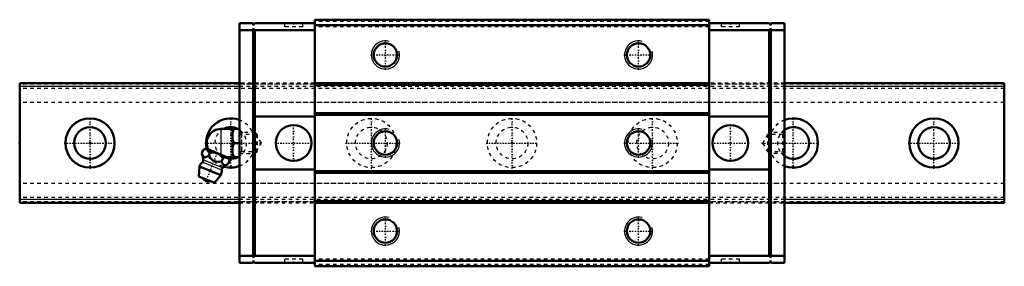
# Model space of a CAD drawing. Header units: millimetres. Extents: x -20 to 260, y -35 to 35.
import ezdxf

# ---------------------------------------------------------------- set-up
doc = ezdxf.new("R2010")
doc.units = ezdxf.units.MM
doc.linetypes.add('Center', pattern=[1.5, 0.45, -0.5, 0.05, -0.5])
doc.linetypes.add('Dashed', pattern=[2, 1, -1])
for name, color, linetype, lineweight in [('2d ConnectionPoints', 7, 'Continuous', 50), ('AM_0', 7, 'Continuous', 50), ('AM_4', 3, 'Continuous', 25), ('AM_5', 3, 'Continuous', 25), ('AM_7', 7, 'Center', 25), ('AM_9', 6, 'Dashed', 25)]:
    doc.layers.add(name, color=color, linetype=linetype, lineweight=lineweight)

# ---------------------------------------------------------------- blocks, each defined once
blk = doc.blocks.new('1_SRG_B_M6F_grease_nipple_joint_0_in_SRG35LR1SS280LHG200BM6F6250001_4')
at = {"layer": 'AM_0'}
for p, q in [((37.2, 4), (42.5, 4)), ((40.5, 4), (40.5, -4)), ((41, 0), (42.5, 0)), ((31.78, -3), (32.21, -1.93)), ((32.99, -1.6), (32.21, -1.93)), ((39.38, -4.18), (32.99, -1.6)), ((33.65, -3.76), (34.08, -2.69)), ((37.4, -5.27), (37.83, -4.2)), ((38.92, -4), (42.5, -4)), ((39.27, -6.03), (39.71, -4.96)), ((39.71, -4.96), (39.38, -4.18)), ((31.1, -6.67), (30.9, -9.49)), ((37.22, -9.14), (31.1, -6.67)), ((35.39, -11.31), (30.9, -9.49)), ((35.39, -11.31), (37.22, -9.14))]:
    blk.add_line(p, q, dxfattribs=at)
for points in [[(41, 4), (40.71, 3.44), (40.5, 2.85)], [(40.5, 1.15), (40.56, 0.96), (40.75, 0.47), (41, 0)], [(41, 0), (40.71, -0.56), (40.5, -1.15)], [(34.08, -2.69), (33.82, -2.21), (33.66, -2.01), (33.46, -1.86), (33.16, -1.76), (32.81, -1.75), (32.51, -1.82), (32.21, -1.93)], [(37.83, -4.2), (37.43, -3.79), (36.99, -3.42), (36.47, -3.09), (35.89, -2.85), (35.29, -2.71), (34.67, -2.67), (34.08, -2.69)], [(31.78, -3), (31.96, -3.4), (32.18, -3.74), (32.37, -3.91), (32.59, -4), (32.84, -4.01), (33.1, -3.96), (33.65, -3.76)], [(33.65, -3.76), (34.08, -4.23), (34.5, -4.62), (34.97, -4.95), (35.4, -5.15), (35.86, -5.26), (36.63, -5.32), (37.4, -5.27)], [(37.4, -5.27), (37.58, -5.67), (37.8, -6.01), (37.99, -6.18), (38.21, -6.27), (38.46, -6.29), (38.72, -6.24), (39.27, -6.03)], [(39.71, -4.96), (39.45, -4.48), (39.28, -4.28), (39.09, -4.14), (38.78, -4.03), (38.43, -4.03), (38.13, -4.09), (37.83, -4.2)], [(40.5, -2.85), (40.56, -3.04), (40.75, -3.53), (41, -4)]]:
    blk.add_lwpolyline(points, dxfattribs=at)
for centre, radius, start, end in [((37.2, 0), 4, 90, 207.9876), ((34.16, -7.9), 3.3, 131.9787, 158), ((26.23, -5.29), 6, 4.8448, 22.4683), ((31.42, -4.86), 0.8, 311.9787, 4.8448), ((34.16, -7.9), 3.3, 338, 4.0213), ((38.25, -7.62), 0.8, 131.1552, 184.0213), ((41.67, -11.53), 6, 113.5458, 131.1552), ((33.69, -9.07), 1.82, 210.1342, 285.8658)]:
    blk.add_arc(centre, radius, start, end, dxfattribs=at)
at = {"layer": 'AM_4'}
for p, q in [((37.2, 4), (37.2, -3.3)), ((37.45, -7.67), (31.95, -5.45)), ((37.72, -7.01), (32.21, -4.79))]:
    blk.add_line(p, q, dxfattribs=at)
at = {"layer": 'AM_5', "linetype": 'Dashed'}
blk.add_line((43.04, 3), (43.04, -3), dxfattribs=at)
at = {"layer": 'AM_7'}
blk.add_line((32.84, -11.15), (36.34, -2.5), dxfattribs=at)
at = {"layer": 'AM_9'}
for p, q in [((46.89, 3), (42.5, 3)), ((47.5, 2.39), (46.89, 3)), ((46.89, 3), (46.89, -3)), ((47.5, 2.39), (47.5, -2.39)), ((46.89, -3), (47.5, -2.39)), ((42.5, -3), (46.89, -3))]:
    blk.add_line(p, q, dxfattribs=at)
blk = doc.blocks.new('2_SRG35LRSSB_M6F1_Slide25_55_0_in_SRG35LR1SS280LHG200BM6F6250001_4')
at = {"layer": 'AM_0'}
for p, q in [((42.5, 34), (42.5, -34)), ((46.4, 34), (42.5, 34)), ((46.4, 34), (46.4, 33.5)), ((46.4, 33.5), (46.9, 34)), ((63.9, 34), (46.9, 34)), ((63.9, 35), (63.9, -35)), ((176.1, 35), (63.9, 35)), ((176.1, 35), (176.1, -35)), ((176.1, 34), (193.1, 34)), ((193.6, 33.5), (193.1, 34)), ((193.6, 34), (193.6, 33.5)), ((193.6, 34), (197.5, 34)), ((197.5, 34), (197.5, -34)), ((46.4, 32), (42.5, 32)), ((46.4, 32.5), (46.4, -32.5)), ((46.9, 32), (46.4, 32.5)), ((63.9, 32), (46.9, 32)), ((46.9, -32), (46.9, 32)), ((176.1, 33.5), (63.9, 33.5)), ((176.1, 32), (193.1, 32)), ((193.1, 32), (193.6, 32.5)), ((193.1, -32), (193.1, 32)), ((193.6, 32.5), (193.6, -32.5)), ((193.6, 32), (197.5, 32)), ((176.1, 17), (63.9, 17)), ((176.1, 16.5), (63.9, 16.5)), ((176.1, 8.5), (63.9, 8.5)), ((46.9, 7.5), (63.9, 7.5)), ((176.1, 8), (63.9, 8)), ((193.1, 7.5), (176.1, 7.5)), ((46.9, -7.5), (63.9, -7.5)), ((176.1, -8), (63.9, -8)), ((193.1, -7.5), (176.1, -7.5)), ((176.1, -8.5), (63.9, -8.5)), ((176.1, -16.5), (63.9, -16.5)), ((176.1, -17), (63.9, -17)), ((46.4, -32), (42.5, -32)), ((46.4, -32.5), (46.9, -32)), ((46.9, -34), (46.4, -33.5)), ((46.4, -33.5), (46.4, -34)), ((63.9, -32), (46.9, -32)), ((176.1, -33.5), (63.9, -33.5)), ((176.1, -32), (193.1, -32)), ((193.6, -32.5), (193.1, -32)), ((193.1, -34), (193.6, -33.5)), ((193.6, -32), (197.5, -32)), ((193.6, -33.5), (193.6, -34)), ((46.4, -34), (42.5, -34)), ((63.9, -34), (46.9, -34)), ((176.1, -35), (63.9, -35)), ((176.1, -34), (193.1, -34)), ((193.6, -34), (197.5, -34))]:
    blk.add_line(p, q, dxfattribs=at)
for centre, radius in [((84, 25), 3.3235), ((156, 25), 3.3235), ((57.9, 0), 5.1), ((84, 0), 3.3235), ((156, 0), 3.3235), ((182.1, 0), 5.1), ((84, -25), 3.3235), ((156, -25), 3.3235)]:
    blk.add_circle(centre, radius, dxfattribs=at)
at = {"layer": 'AM_5', "linetype": 'Dashed'}
for p, q in [((46.5, -3), (46.5, 3)), ((193.1, 2.4585), (193.5, 3)), ((193.5, -3), (193.5, 3)), ((197.5, 3), (193.5, 3)), ((193.1, -2.4585), (193.5, -3)), ((197.5, -3), (193.5, -3))]:
    blk.add_line(p, q, dxfattribs=at)
at = {"layer": 'AM_5'}
for centre in [(84, 25), (156, 25), (84, 0), (156, 0), (84, -25), (156, -25)]:
    blk.add_arc(centre, 4, 75, 15, dxfattribs=at)
at = {"layer": 'AM_7'}
for p, q in [((57.9, 34.05), (57.9, 32.95)), ((182.1, 34.05), (182.1, 32.95)), ((84, 20.8), (84, 29.2)), ((156, 20.8), (156, 29.2)), ((79.8, 25), (88.2, 25)), ((151.8, 25), (160.2, 25)), ((57.9, -5.355), (57.9, 5.355)), ((84, -4.2), (84, 4.2)), ((156, -4.2), (156, 4.2)), ((182.1, -5.355), (182.1, 5.355)), ((32.65, 0), (49.0304, 0)), ((52.545, 0), (63.255, 0)), ((72.65, 0), (88.2, 0)), ((151.8, 0), (167.35, 0)), ((176.745, 0), (187.455, 0)), ((190.9696, 0), (207.35, 0)), ((84, -29.2), (84, -20.8)), ((156, -29.2), (156, -20.8)), ((79.8, -25), (88.2, -25)), ((151.8, -25), (160.2, -25)), ((57.9, -34.05), (57.9, -32.95)), ((182.1, -34.05), (182.1, -32.95))]:
    blk.add_line(p, q, dxfattribs=at)
at = {"layer": 'AM_9'}
for p, q in [((55.3, 34), (55.3, 33)), ((60.5, 33), (60.5, 34)), ((176.1, 34.5), (63.9, 34.5)), ((179.5, 34), (179.5, 33)), ((184.7, 33), (184.7, 34)), ((46.9, 32), (46.4, 32)), ((60.5, 33), (55.3, 33)), ((176.1, 32.95), (63.9, 32.95)), ((184.7, 33), (179.5, 33)), ((193.1, 32), (193.6, 32)), ((63.9, 17), (42.5, 17)), ((197.5, 17), (176.1, 17)), ((197.5, 16.75), (42.5, 16.75)), ((197.5, 16), (42.5, 16)), ((197.5, 11.5), (42.5, 11.5)), ((43.0415, 2.4585), (42.5, 3)), ((197.5, 3), (196.9585, 2.4585)), ((47.3, 2.4585), (43.0415, 2.4585)), ((43.0415, 2.4585), (43.0415, -2.4585)), ((48.7194, 0), (47.3, 2.4585)), ((47.3, 2.4585), (47.3, -2.4585)), ((47.3, -2.4585), (48.7194, 0)), ((192.7, 2.4585), (191.2806, 0)), ((191.2806, 0), (192.7, -2.4585)), ((192.7, 2.4585), (192.7, -2.4585)), ((196.9585, 2.4585), (192.7, 2.4585)), ((196.9585, 2.4585), (196.9585, -2.4585)), ((42.5, -3), (43.0415, -2.4585)), ((43.0415, -2.4585), (47.3, -2.4585)), ((192.7, -2.4585), (196.9585, -2.4585)), ((196.9585, -2.4585), (197.5, -3)), ((197.5, -11.5), (42.5, -11.5)), ((197.5, -16), (42.5, -16)), ((197.5, -16.75), (42.5, -16.75)), ((42.5, -17), (63.9, -17)), ((176.1, -17), (197.5, -17)), ((46.9, -32), (46.4, -32)), ((60.5, -33), (55.3, -33)), ((55.3, -33), (55.3, -34)), ((60.5, -34), (60.5, -33)), ((176.1, -32.95), (63.9, -32.95)), ((184.7, -33), (179.5, -33)), ((179.5, -33), (179.5, -34)), ((184.7, -34), (184.7, -33)), ((193.1, -32), (193.6, -32)), ((176.1, -34.5), (63.9, -34.5))]:
    blk.add_line(p, q, dxfattribs=at)
blk = doc.blocks.new('3_SRG35LR280203_Track_0_in_SRG35LR1SS280LHG200BM6F6250001_4')
at = {"layer": 'AM_0'}
for p, q in [((42.5, 17), (-20, 17)), ((-20, 17), (-20, -17)), ((260, 17), (197.5, 17)), ((260, 17), (260, -17)), ((-20, -17), (42.5, -17)), ((197.5, -17), (260, -17))]:
    blk.add_line(p, q, dxfattribs=at)
for centre, radius in [((0, 0), 7), ((240, 0), 7), ((0, 0), 4.5), ((240, 0), 4.5)]:
    blk.add_circle(centre, radius, dxfattribs=at)
for centre, radius, start, end in [((40, 0), 7, 69.0752, 193.98), ((200, 0), 7, 249.0752, 110.9248), ((40, 0), 4.5, 62.734, 117.266), ((200, 0), 4.5, 236.251, 123.749), ((40, 0), 4.5, 263.5979, 297.266), ((40, 0), 7, 254.0093, 290.9248)]:
    blk.add_arc(centre, radius, start, end, dxfattribs=at)
at = {"layer": 'AM_4'}
for p, q in [((42.5, 16), (-20, 16)), ((260, 16), (197.5, 16)), ((42.5, -16), (-20, -16)), ((260, -16), (197.5, -16))]:
    blk.add_line(p, q, dxfattribs=at)
at = {"layer": 'AM_7'}
for p, q in [((0, -7.35), (0, 7.35)), ((40, -7.35), (40, 7.35)), ((80, -7.35), (80, 7.35)), ((120, -7.35), (120, 7.35)), ((160, -7.35), (160, 7.35)), ((200, -7.35), (200, 7.35)), ((240, -7.35), (240, 7.35)), ((-7.35, 0), (7.35, 0)), ((112.65, 0), (127.35, 0)), ((232.65, 0), (247.35, 0))]:
    blk.add_line(p, q, dxfattribs=at)
at = {"layer": 'AM_9'}
for p, q in [((63.9, 17), (42.5, 17)), ((197.5, 17), (176.1, 17)), ((260, 16.75), (-20, 16.75)), ((260, 15.5), (-20, 15.5)), ((197.5, 16), (42.5, 16)), ((260, 11.5), (-20, 11.5)), ((260, -11.5), (-20, -11.5)), ((260, -15.5), (-20, -15.5)), ((260, -16.75), (-20, -16.75)), ((197.5, -16), (42.5, -16)), ((42.5, -17), (63.9, -17)), ((176.1, -17), (197.5, -17))]:
    blk.add_line(p, q, dxfattribs=at)
for centre, radius in [((80, 0), 7), ((120, 0), 7), ((160, 0), 7), ((80, 0), 4.5), ((120, 0), 4.5), ((160, 0), 4.5)]:
    blk.add_circle(centre, radius, dxfattribs=at)
for centre, radius, start, end in [((40, 0), 7, 290.9248, 69.0752), ((200, 0), 7, 110.9248, 249.0752), ((40, 0), 4.5, 117.266, 263.5979), ((40, 0), 4.5, 297.266, 62.734), ((200, 0), 4.5, 123.749, 236.251), ((40, 0), 7, 193.98, 254.0093)]:
    blk.add_arc(centre, radius, start, end, dxfattribs=at)

msp = doc.modelspace()

# ---------------------------------------------------------------- linework, layer by layer
at = {"layer": '2d ConnectionPoints'}
for p in [(57.9, 34), (182.1, 34), (-20, 0), (0, 0), (0, 0), (42.5, 0), (120, 0), (197.5, 0), (57.9, -34), (182.1, -34)]:
    msp.add_point(p, dxfattribs=at)

# ---------------------------------------------------------------- block references
for name in ['2_SRG35LRSSB_M6F1_Slide25_55_0_in_SRG35LR1SS280LHG200BM6F6250001_4', '3_SRG35LR280203_Track_0_in_SRG35LR1SS280LHG200BM6F6250001_4', '1_SRG_B_M6F_grease_nipple_joint_0_in_SRG35LR1SS280LHG200BM6F6250001_4']:
    msp.add_blockref(name, (0, 0))

doc.saveas('drawing.dxf')
